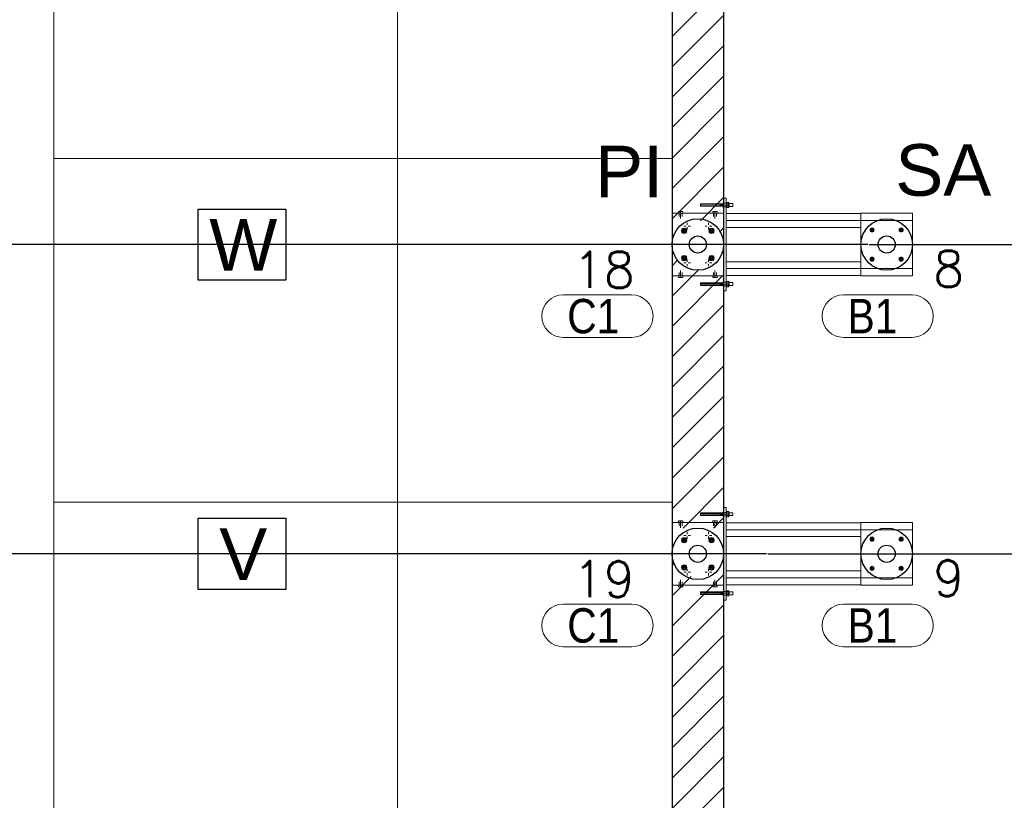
# Model space of a CAD drawing. Header units: metres. Extents: x 70279.8 to 70377.7, y 409251.8 to 409331.5.
# Tile 123 of 244: x 70314.8 to 70320.5, y 409306.1 to 409310.7. Entities that reach past the tile are written whole.
import ezdxf
from ezdxf.enums import TextEntityAlignment as Align

# ---------------------------------------------------------------- set-up
doc = ezdxf.new("R2010")
doc.units = ezdxf.units.M
doc.linetypes.add('XKITLINE00', pattern=[0])
doc.linetypes.add('XKITLINE03', pattern=[6, 3, -1, 1, -1])
doc.layers.add('CONTINUOUS', color=7, linetype='Continuous', lineweight=18)
doc.styles.add('Arial', font='arial.ttf')
doc.styles.add('ROMANS', font='romans.shx')

# ---------------------------------------------------------------- blocks, each defined once
blk = doc.blocks.new('stelconplaat')
at = {"layer": 'CONTINUOUS'}
for p, q in [((0, 2000), (2000, 2000)), ((0, 0), (0, 2000)), ((2000, 2000), (2000, 0)), ((2000, 0), (0, 0))]:
    blk.add_line(p, q, dxfattribs=at)

msp = doc.modelspace()

# ---------------------------------------------------------------- hatches: boundary and pattern name
h = msp.add_hatch()
h.set_pattern_fill('ANSI31', color=256)
h.set_pattern_definition([(45, (70274.75, 409260.7), (-0.08838835, 0.08838835), [])])
edge = h.paths.add_edge_path()
edge.add_arc((70318.75, 409311.6), 0.3, 60, 120)
edge.add_line((70318.6, 409311.8598), (70318.6, 409315.35))
edge.add_arc((70318.75, 409315.35), 0.15, 180.00207, 360)
edge.add_line((70318.9, 409315.35), (70318.9, 409311.8598))
edge = h.paths.add_edge_path()
edge.add_arc((70318.75, 409311.6), 0.3, 330, 390)
edge.add_line((70319.0098, 409311.75), (70327.65, 409311.75))
edge.add_line((70327.65, 409311.75), (70327.65, 409311.45))
edge.add_line((70327.65, 409311.45), (70319.0098, 409311.45))
edge = h.paths.add_edge_path()
edge.add_arc((70318.75, 409311.6), 0.3, 240, 300)
edge.add_line((70318.9, 409311.3402), (70318.9, 409309.35))
edge.add_arc((70318.75, 409309.3387), 0.1504, 4.30766, 175.69234)
edge.add_line((70318.6, 409309.35), (70318.6, 409311.3402))
h = msp.add_hatch()
h.set_pattern_fill('ANSI31', color=256)
h.set_pattern_definition([(45, (70274.75, 409260.427), (-0.08838835, 0.08838835), [])])
edge = h.paths.add_edge_path()
edge.add_arc((70318.75, 409309.3552), 0.1501, 181.99879, 358.00328, ccw=False)
edge.add_line((70318.6, 409309.35), (70318.6, 409307.7))
edge.add_line((70318.6, 409307.7), (70318.9, 409307.7))
edge.add_line((70318.9, 409307.7), (70318.9, 409309.35))
h = msp.add_hatch()
h.set_pattern_fill('ANSI31', color=256)
h.set_pattern_definition([(45, (70274.75, 409259.91937), (-0.08838835, 0.08838835), [])])
edge = h.paths.add_edge_path()
edge.add_arc((70318.75, 409307.5628), 0.1506, 184.89178, 355.0195, ccw=False)
edge.add_line((70318.6, 409307.55), (70318.6, 409305.75))
edge.add_arc((70318.75, 409305.75), 0.15, 0, 180, ccw=False)
edge.add_line((70318.9, 409305.75), (70318.9, 409307.5498))

# ---------------------------------------------------------------- linework, layer by layer
for p, q in [((70318.6, 409327.65), (70318.6, 409301.85)), ((70318.9, 409311.45), (70318.9, 409302.15)), ((70318.9, 409311.45), (70318.9, 409302.15)), ((70319.74, 409309.35), (70308.975, 409309.35)), ((70319.7473, 409309.35), (70326.4423, 409309.35)), ((70319.15, 409307.55), (70308.975, 409307.55)), ((70319.1573, 409307.55), (70326.4423, 409307.55))]:
    msp.add_line(p, q)
at = {"linetype": 'XKITLINE00', "lineweight": 0}
for p, q in [((70318.8997, 409309.533), (70318.8997, 409309.6199)), ((70318.8997, 409309.6199), (70318.9147, 409309.6199)), ((70318.8997, 409309.533), (70318.8997, 409309.6199)), ((70318.8997, 409309.6199), (70318.9147, 409309.6199)), ((70318.9147, 409309.0799), (70318.9147, 409309.6199)), ((70318.9147, 409309.0799), (70318.9147, 409309.6199)), ((70318.8967, 409309.5876), (70318.7647, 409309.5876)), ((70318.7647, 409309.5876), (70318.7647, 409309.5722)), ((70318.7647, 409309.5838), (70318.8967, 409309.5838)), ((70318.7647, 409309.576), (70318.8967, 409309.576)), ((70318.7647, 409309.5722), (70318.8967, 409309.5722)), ((70318.8782, 409309.5799), (70318.9362, 409309.5799)), ((70318.8782, 409309.5799), (70318.9362, 409309.5799)), ((70318.8967, 409309.5649), (70318.8967, 409309.5949)), ((70318.8967, 409309.5949), (70318.8997, 409309.5949)), ((70318.8967, 409309.5649), (70318.8997, 409309.5649)), ((70318.8997, 409309.5899), (70318.9147, 409309.5899)), ((70318.8997, 409309.5899), (70318.9147, 409309.5899)), ((70318.8997, 409309.5699), (70318.9147, 409309.5699)), ((70318.8997, 409309.5699), (70318.9147, 409309.5699)), ((70318.9147, 409309.5949), (70318.9177, 409309.5949)), ((70318.9147, 409309.5649), (70318.9177, 409309.5649)), ((70318.9177, 409309.5953), (70318.9177, 409309.586)), ((70318.9177, 409309.5953), (70318.9307, 409309.5953)), ((70318.9177, 409309.5876), (70318.9307, 409309.5876)), ((70318.9177, 409309.586), (70318.9177, 409309.5653)), ((70318.9177, 409309.5722), (70318.9307, 409309.5722)), ((70318.9177, 409309.5644), (70318.9177, 409309.5653)), ((70318.9177, 409309.5644), (70318.9307, 409309.5644)), ((70318.9307, 409309.5644), (70318.9307, 409309.5953)), ((70318.9307, 409309.5879), (70318.9547, 409309.5879)), ((70318.9307, 409309.5719), (70318.9547, 409309.5719)), ((70318.9547, 409309.5719), (70318.9547, 409309.5879)), ((70318.6, 409309.533), (70318.9, 409309.533)), ((70318.6, 409309.167), (70318.6, 409309.533)), ((70318.6, 409309.533), (70318.9, 409309.533)), ((70318.6, 409309.167), (70318.6, 409309.533)), ((70318.638, 409309.533), (70318.638, 409309.542)), ((70318.638, 409309.542), (70318.662, 409309.542)), ((70318.641, 409309.529), (70318.641, 409309.521)), ((70318.641, 409309.521), (70318.641, 409309.513)), ((70318.65, 409309.533), (70318.65, 409309.542)), ((70318.65, 409309.541), (70318.65, 409309.501)), ((70318.659, 409309.529), (70318.659, 409309.521)), ((70318.659, 409309.521), (70318.659, 409309.513)), ((70318.662, 409309.533), (70318.662, 409309.542)), ((70318.838, 409309.533), (70318.838, 409309.542)), ((70318.862, 409309.542), (70318.838, 409309.542)), ((70318.841, 409309.529), (70318.841, 409309.521)), ((70318.841, 409309.521), (70318.841, 409309.513)), ((70318.85, 409309.533), (70318.85, 409309.542)), ((70318.85, 409309.541), (70318.85, 409309.501)), ((70318.859, 409309.529), (70318.859, 409309.521)), ((70318.859, 409309.521), (70318.859, 409309.513)), ((70318.862, 409309.533), (70318.862, 409309.542)), ((70318.9, 409309.533), (70318.9, 409309.167)), ((70318.9, 409309.533), (70318.9, 409309.167)), ((70318.9147, 409309.5299), (70318.9147, 409309.4499)), ((70318.9147, 409309.5299), (70319.6997, 409309.5299)), ((70318.9147, 409309.5299), (70318.9147, 409309.4499)), ((70318.9147, 409309.5299), (70319.6997, 409309.5299)), ((70319.6997, 409309.533), (70319.9997, 409309.533)), ((70319.6997, 409309.167), (70319.6997, 409309.533)), ((70319.6997, 409309.533), (70319.9997, 409309.533)), ((70319.6997, 409309.167), (70319.6997, 409309.533)), ((70319.9997, 409309.533), (70319.9997, 409309.167)), ((70319.9997, 409309.533), (70319.9997, 409309.167)), ((70319.9997, 409309.5299), (70319.9997, 409309.5299)), ((70319.9997, 409309.5299), (70319.9997, 409309.4499)), ((70319.9997, 409309.5299), (70319.9997, 409309.5299)), ((70319.9997, 409309.5299), (70319.9997, 409309.4499)), ((70318.668, 409309.457), (70318.6813, 409309.457)), ((70318.688, 409309.477), (70318.688, 409309.4636)), ((70318.688, 409309.437), (70318.688, 409309.4503)), ((70318.708, 409309.457), (70318.6947, 409309.457)), ((70318.792, 409309.457), (70318.8053, 409309.457)), ((70318.812, 409309.477), (70318.812, 409309.4636)), ((70318.812, 409309.437), (70318.812, 409309.4503)), ((70318.832, 409309.457), (70318.8187, 409309.457)), ((70318.9147, 409309.4499), (70319.6997, 409309.4499)), ((70318.9147, 409309.4499), (70319.6997, 409309.4499)), ((70319.9997, 409309.4499), (70319.9997, 409309.4499)), ((70319.9997, 409309.4499), (70319.9997, 409309.4499)), ((70318.6571, 409309.4331), (70318.6669, 409309.4429)), ((70318.6607, 409309.4197), (70318.6571, 409309.4331)), ((70318.6577, 409309.4422), (70318.6832, 409309.4168)), ((70318.6577, 409309.4168), (70318.6832, 409309.4422)), ((70318.674, 409309.4161), (70318.6607, 409309.4197)), ((70318.6669, 409309.4429), (70318.6802, 409309.4393)), ((70318.6838, 409309.4259), (70318.674, 409309.4161)), ((70318.6802, 409309.4393), (70318.6838, 409309.4259)), ((70318.8162, 409309.4331), (70318.826, 409309.4429)), ((70318.8198, 409309.4197), (70318.8162, 409309.4331)), ((70318.8168, 409309.4422), (70318.8423, 409309.4168)), ((70318.8168, 409309.4168), (70318.8423, 409309.4422)), ((70318.8331, 409309.4161), (70318.8198, 409309.4197)), ((70318.826, 409309.4429), (70318.8393, 409309.4393)), ((70318.8429, 409309.4259), (70318.8331, 409309.4161)), ((70318.8393, 409309.4393), (70318.8429, 409309.4259)), ((70319.7548, 409309.4375), (70319.7621, 409309.4449)), ((70319.7575, 409309.4275), (70319.7548, 409309.4375)), ((70319.7549, 409309.4447), (70319.7747, 409309.4249)), ((70319.7549, 409309.4249), (70319.7747, 409309.4447)), ((70319.7675, 409309.4248), (70319.7575, 409309.4275)), ((70319.7621, 409309.4449), (70319.7722, 409309.4422)), ((70319.7749, 409309.4321), (70319.7675, 409309.4248)), ((70319.7722, 409309.4422), (70319.7749, 409309.4321)), ((70319.9245, 409309.4375), (70319.9318, 409309.4449)), ((70319.9272, 409309.4275), (70319.9245, 409309.4375)), ((70319.9246, 409309.4447), (70319.9444, 409309.4249)), ((70319.9246, 409309.4249), (70319.9444, 409309.4447)), ((70319.9372, 409309.4248), (70319.9272, 409309.4275)), ((70319.9318, 409309.4449), (70319.9419, 409309.4422)), ((70319.9446, 409309.4321), (70319.9372, 409309.4248)), ((70319.9419, 409309.4422), (70319.9446, 409309.4321)), ((70318.6571, 409309.274), (70318.6669, 409309.2838)), ((70318.6577, 409309.2831), (70318.6832, 409309.2577)), ((70318.6577, 409309.2577), (70318.6832, 409309.2831)), ((70318.6669, 409309.2838), (70318.6802, 409309.2802)), ((70318.6802, 409309.2802), (70318.6838, 409309.2668)), ((70318.8162, 409309.274), (70318.826, 409309.2838)), ((70318.8168, 409309.2831), (70318.8423, 409309.2577)), ((70318.8168, 409309.2577), (70318.8423, 409309.2831)), ((70318.826, 409309.2838), (70318.8393, 409309.2802)), ((70318.8393, 409309.2802), (70318.8429, 409309.2668)), ((70318.6607, 409309.2606), (70318.6571, 409309.274)), ((70318.674, 409309.257), (70318.6607, 409309.2606)), ((70318.668, 409309.243), (70318.6813, 409309.243)), ((70318.6838, 409309.2668), (70318.674, 409309.257)), ((70318.688, 409309.263), (70318.688, 409309.2496)), ((70318.688, 409309.223), (70318.688, 409309.2363)), ((70318.708, 409309.243), (70318.6947, 409309.243)), ((70318.792, 409309.243), (70318.8053, 409309.243)), ((70318.812, 409309.263), (70318.812, 409309.2496)), ((70318.812, 409309.223), (70318.812, 409309.2363)), ((70318.8198, 409309.2606), (70318.8162, 409309.274)), ((70318.832, 409309.243), (70318.8187, 409309.243)), ((70318.8331, 409309.257), (70318.8198, 409309.2606)), ((70318.8429, 409309.2668), (70318.8331, 409309.257)), ((70318.9147, 409309.2499), (70318.9147, 409309.1699)), ((70318.9147, 409309.2499), (70319.6997, 409309.2499)), ((70318.9147, 409309.2499), (70318.9147, 409309.1699)), ((70318.9147, 409309.2499), (70319.6997, 409309.2499)), ((70319.7548, 409309.2678), (70319.7621, 409309.2752)), ((70319.7575, 409309.2578), (70319.7548, 409309.2678)), ((70319.7549, 409309.275), (70319.7747, 409309.2552)), ((70319.7549, 409309.2552), (70319.7747, 409309.275)), ((70319.7675, 409309.2551), (70319.7575, 409309.2578)), ((70319.7621, 409309.2752), (70319.7722, 409309.2725)), ((70319.7749, 409309.2624), (70319.7675, 409309.2551)), ((70319.7722, 409309.2725), (70319.7749, 409309.2624)), ((70319.9245, 409309.2678), (70319.9318, 409309.2752)), ((70319.9272, 409309.2578), (70319.9245, 409309.2678)), ((70319.9246, 409309.275), (70319.9444, 409309.2552)), ((70319.9246, 409309.2552), (70319.9444, 409309.275)), ((70319.9372, 409309.2551), (70319.9272, 409309.2578)), ((70319.9318, 409309.2752), (70319.9419, 409309.2725)), ((70319.9446, 409309.2624), (70319.9372, 409309.2551)), ((70319.9419, 409309.2725), (70319.9446, 409309.2624)), ((70319.9997, 409309.2499), (70319.9997, 409309.2499)), ((70319.9997, 409309.2499), (70319.9997, 409309.1699)), ((70319.9997, 409309.2499), (70319.9997, 409309.2499)), ((70319.9997, 409309.2499), (70319.9997, 409309.1699)), ((70318.9, 409309.167), (70318.6, 409309.167)), ((70318.9, 409309.167), (70318.6, 409309.167)), ((70318.638, 409309.158), (70318.638, 409309.167)), ((70318.641, 409309.179), (70318.641, 409309.187)), ((70318.641, 409309.171), (70318.641, 409309.179)), ((70318.65, 409309.159), (70318.65, 409309.199)), ((70318.65, 409309.158), (70318.65, 409309.167)), ((70318.659, 409309.179), (70318.659, 409309.187)), ((70318.659, 409309.171), (70318.659, 409309.179)), ((70318.662, 409309.158), (70318.662, 409309.167)), ((70318.838, 409309.158), (70318.838, 409309.167)), ((70318.841, 409309.179), (70318.841, 409309.187)), ((70318.841, 409309.171), (70318.841, 409309.179)), ((70318.85, 409309.159), (70318.85, 409309.199)), ((70318.85, 409309.158), (70318.85, 409309.167)), ((70318.859, 409309.179), (70318.859, 409309.187)), ((70318.859, 409309.171), (70318.859, 409309.179)), ((70318.862, 409309.158), (70318.862, 409309.167)), ((70318.8997, 409309.0799), (70318.8997, 409309.167)), ((70318.8997, 409309.0799), (70318.8997, 409309.167)), ((70318.9147, 409309.1699), (70319.6997, 409309.1699)), ((70318.9147, 409309.1699), (70319.3147, 409309.1699)), ((70318.9147, 409309.1699), (70319.6997, 409309.1699)), ((70318.9147, 409309.1699), (70319.3147, 409309.1699)), ((70319.9997, 409309.167), (70319.6997, 409309.167)), ((70319.9997, 409309.167), (70319.6997, 409309.167)), ((70319.9997, 409309.1699), (70319.9997, 409309.1699)), ((70319.9997, 409309.1699), (70319.9997, 409309.1699)), ((70318.662, 409309.158), (70318.638, 409309.158)), ((70318.8967, 409309.1276), (70318.7647, 409309.1276)), ((70318.7647, 409309.1276), (70318.7647, 409309.1122)), ((70318.7647, 409309.1238), (70318.8967, 409309.1238)), ((70318.7647, 409309.116), (70318.8967, 409309.116)), ((70318.7647, 409309.1122), (70318.8967, 409309.1122)), ((70318.838, 409309.158), (70318.862, 409309.158)), ((70318.8782, 409309.1199), (70318.9362, 409309.1199)), ((70318.8782, 409309.1199), (70318.9362, 409309.1199)), ((70318.8967, 409309.1049), (70318.8967, 409309.1349)), ((70318.8967, 409309.1349), (70318.8997, 409309.1349)), ((70318.8967, 409309.1049), (70318.8997, 409309.1049)), ((70318.8997, 409309.1299), (70318.9147, 409309.1299)), ((70318.8997, 409309.1299), (70318.9147, 409309.1299)), ((70318.8997, 409309.1099), (70318.9147, 409309.1099)), ((70318.8997, 409309.1099), (70318.9147, 409309.1099)), ((70318.9147, 409309.1349), (70318.9177, 409309.1349)), ((70318.9147, 409309.1049), (70318.9177, 409309.1049)), ((70318.9307, 409309.1353), (70318.9177, 409309.1353)), ((70318.9177, 409309.1353), (70318.9177, 409309.1345)), ((70318.9177, 409309.1284), (70318.9177, 409309.1345)), ((70318.9177, 409309.1284), (70318.9177, 409309.1276)), ((70318.9177, 409309.1276), (70318.9307, 409309.1276)), ((70318.9177, 409309.1276), (70318.9177, 409309.126)), ((70318.9177, 409309.1113), (70318.9177, 409309.126)), ((70318.9177, 409309.1122), (70318.9307, 409309.1122)), ((70318.9177, 409309.1053), (70318.9177, 409309.1113)), ((70318.9177, 409309.1044), (70318.9177, 409309.1053)), ((70318.9177, 409309.1044), (70318.9307, 409309.1044)), ((70318.9307, 409309.1044), (70318.9307, 409309.1353)), ((70318.9307, 409309.1279), (70318.9547, 409309.1279)), ((70318.9307, 409309.1119), (70318.9547, 409309.1119)), ((70318.9547, 409309.1119), (70318.9547, 409309.1279)), ((70318.8997, 409309.0799), (70318.9147, 409309.0799)), ((70318.8997, 409309.0799), (70318.9147, 409309.0799)), ((70318.8967, 409307.7876), (70318.7647, 409307.7876)), ((70318.7647, 409307.7876), (70318.7647, 409307.7722)), ((70318.8967, 409307.7649), (70318.8967, 409307.7949)), ((70318.8967, 409307.7949), (70318.8997, 409307.7949)), ((70318.8997, 409307.733), (70318.8997, 409307.8199)), ((70318.8997, 409307.8199), (70318.9147, 409307.8199)), ((70318.8997, 409307.733), (70318.8997, 409307.8199)), ((70318.8997, 409307.8199), (70318.9147, 409307.8199)), ((70318.8997, 409307.7899), (70318.9147, 409307.7899)), ((70318.8997, 409307.7899), (70318.9147, 409307.7899)), ((70318.9147, 409307.2799), (70318.9147, 409307.8199)), ((70318.9147, 409307.2799), (70318.9147, 409307.8199)), ((70318.9147, 409307.7949), (70318.9177, 409307.7949)), ((70318.9177, 409307.7953), (70318.9177, 409307.7713)), ((70318.9177, 409307.7953), (70318.9307, 409307.7953)), ((70318.9177, 409307.7876), (70318.9307, 409307.7876)), ((70318.9307, 409307.7644), (70318.9307, 409307.7953)), ((70318.9307, 409307.7879), (70318.9547, 409307.7879)), ((70318.9547, 409307.7719), (70318.9547, 409307.7879)), ((70318.6, 409307.733), (70318.9, 409307.733)), ((70318.6, 409307.367), (70318.6, 409307.733)), ((70318.6, 409307.733), (70318.9, 409307.733)), ((70318.6, 409307.367), (70318.6, 409307.733)), ((70318.638, 409307.733), (70318.638, 409307.742)), ((70318.638, 409307.742), (70318.662, 409307.742)), ((70318.641, 409307.729), (70318.641, 409307.721)), ((70318.65, 409307.733), (70318.65, 409307.742)), ((70318.65, 409307.741), (70318.65, 409307.701)), ((70318.659, 409307.729), (70318.659, 409307.721)), ((70318.662, 409307.733), (70318.662, 409307.742)), ((70318.7647, 409307.7838), (70318.8967, 409307.7838)), ((70318.7647, 409307.776), (70318.8967, 409307.776)), ((70318.7647, 409307.7722), (70318.8967, 409307.7722)), ((70318.838, 409307.733), (70318.838, 409307.742)), ((70318.862, 409307.742), (70318.838, 409307.742)), ((70318.841, 409307.729), (70318.841, 409307.721)), ((70318.85, 409307.733), (70318.85, 409307.742)), ((70318.85, 409307.741), (70318.85, 409307.701)), ((70318.859, 409307.729), (70318.859, 409307.721)), ((70318.862, 409307.733), (70318.862, 409307.742)), ((70318.8782, 409307.7799), (70318.9362, 409307.7799)), ((70318.8782, 409307.7799), (70318.9362, 409307.7799)), ((70318.8967, 409307.7649), (70318.8997, 409307.7649)), ((70318.8997, 409307.7699), (70318.9147, 409307.7699)), ((70318.8997, 409307.7699), (70318.9147, 409307.7699)), ((70318.9, 409307.733), (70318.9, 409307.367)), ((70318.9, 409307.733), (70318.9, 409307.367)), ((70318.9147, 409307.7649), (70318.9177, 409307.7649)), ((70318.9147, 409307.7299), (70318.9147, 409307.6499)), ((70318.9147, 409307.7299), (70319.6997, 409307.7299)), ((70318.9147, 409307.7299), (70318.9147, 409307.6499)), ((70318.9147, 409307.7299), (70319.6997, 409307.7299)), ((70318.9177, 409307.7722), (70318.9307, 409307.7722)), ((70318.9177, 409307.7713), (70318.9177, 409307.7653)), ((70318.9177, 409307.7644), (70318.9177, 409307.7653)), ((70318.9177, 409307.7644), (70318.9307, 409307.7644)), ((70318.9307, 409307.7719), (70318.9547, 409307.7719)), ((70319.6997, 409307.733), (70319.9997, 409307.733)), ((70319.6997, 409307.367), (70319.6997, 409307.733)), ((70319.6997, 409307.733), (70319.9997, 409307.733)), ((70319.6997, 409307.367), (70319.6997, 409307.733)), ((70319.9997, 409307.733), (70319.9997, 409307.367)), ((70319.9997, 409307.733), (70319.9997, 409307.367)), ((70319.9997, 409307.7299), (70319.9997, 409307.7299)), ((70319.9997, 409307.7299), (70319.9997, 409307.6499)), ((70319.9997, 409307.7299), (70319.9997, 409307.7299)), ((70319.9997, 409307.7299), (70319.9997, 409307.6499)), ((70318.641, 409307.721), (70318.641, 409307.713)), ((70318.659, 409307.721), (70318.659, 409307.713)), ((70318.688, 409307.677), (70318.688, 409307.6636)), ((70318.812, 409307.677), (70318.812, 409307.6636)), ((70318.841, 409307.721), (70318.841, 409307.713)), ((70318.859, 409307.721), (70318.859, 409307.713)), ((70318.6571, 409307.6331), (70318.6669, 409307.6429)), ((70318.6607, 409307.6197), (70318.6571, 409307.6331)), ((70318.6577, 409307.6422), (70318.6832, 409307.6168)), ((70318.6577, 409307.6168), (70318.6832, 409307.6422)), ((70318.674, 409307.6161), (70318.6607, 409307.6197)), ((70318.6669, 409307.6429), (70318.6802, 409307.6393)), ((70318.668, 409307.657), (70318.6813, 409307.657)), ((70318.6838, 409307.6259), (70318.674, 409307.6161)), ((70318.6802, 409307.6393), (70318.6838, 409307.6259)), ((70318.688, 409307.637), (70318.688, 409307.6503)), ((70318.708, 409307.657), (70318.6947, 409307.657)), ((70318.792, 409307.657), (70318.8053, 409307.657)), ((70318.812, 409307.637), (70318.812, 409307.6503)), ((70318.8162, 409307.6331), (70318.826, 409307.6429)), ((70318.8198, 409307.6197), (70318.8162, 409307.6331)), ((70318.8168, 409307.6422), (70318.8423, 409307.6168)), ((70318.8168, 409307.6168), (70318.8423, 409307.6422)), ((70318.832, 409307.657), (70318.8187, 409307.657)), ((70318.8331, 409307.6161), (70318.8198, 409307.6197)), ((70318.826, 409307.6429), (70318.8393, 409307.6393)), ((70318.8429, 409307.6259), (70318.8331, 409307.6161)), ((70318.8393, 409307.6393), (70318.8429, 409307.6259)), ((70318.9147, 409307.6499), (70319.6997, 409307.6499)), ((70318.9147, 409307.6499), (70319.6997, 409307.6499)), ((70319.7548, 409307.6375), (70319.7621, 409307.6449)), ((70319.7575, 409307.6275), (70319.7548, 409307.6375)), ((70319.7549, 409307.6447), (70319.7747, 409307.6249)), ((70319.7549, 409307.6249), (70319.7747, 409307.6447)), ((70319.7675, 409307.6248), (70319.7575, 409307.6275)), ((70319.7621, 409307.6449), (70319.7722, 409307.6422)), ((70319.7749, 409307.6321), (70319.7675, 409307.6248)), ((70319.7722, 409307.6422), (70319.7749, 409307.6321)), ((70319.9245, 409307.6375), (70319.9318, 409307.6449)), ((70319.9272, 409307.6275), (70319.9245, 409307.6375)), ((70319.9246, 409307.6447), (70319.9444, 409307.6249)), ((70319.9246, 409307.6249), (70319.9444, 409307.6447)), ((70319.9372, 409307.6248), (70319.9272, 409307.6275)), ((70319.9318, 409307.6449), (70319.9419, 409307.6422)), ((70319.9446, 409307.6321), (70319.9372, 409307.6248)), ((70319.9419, 409307.6422), (70319.9446, 409307.6321)), ((70319.9997, 409307.6499), (70319.9997, 409307.6499)), ((70319.9997, 409307.6499), (70319.9997, 409307.6499)), ((70318.6571, 409307.474), (70318.6669, 409307.4838)), ((70318.6607, 409307.4606), (70318.6571, 409307.474)), ((70318.6577, 409307.4831), (70318.6832, 409307.4577)), ((70318.6577, 409307.4577), (70318.6832, 409307.4831)), ((70318.674, 409307.457), (70318.6607, 409307.4606)), ((70318.6669, 409307.4838), (70318.6802, 409307.4802)), ((70318.668, 409307.443), (70318.6813, 409307.443)), ((70318.6838, 409307.4668), (70318.674, 409307.457)), ((70318.6802, 409307.4802), (70318.6838, 409307.4668)), ((70318.688, 409307.463), (70318.688, 409307.4496)), ((70318.708, 409307.443), (70318.6947, 409307.443)), ((70318.792, 409307.443), (70318.8053, 409307.443)), ((70318.812, 409307.463), (70318.812, 409307.4496)), ((70318.8162, 409307.474), (70318.826, 409307.4838)), ((70318.8198, 409307.4606), (70318.8162, 409307.474)), ((70318.8168, 409307.4831), (70318.8423, 409307.4577)), ((70318.8168, 409307.4577), (70318.8423, 409307.4831)), ((70318.832, 409307.443), (70318.8187, 409307.443)), ((70318.8331, 409307.457), (70318.8198, 409307.4606)), ((70318.826, 409307.4838), (70318.8393, 409307.4802)), ((70318.8429, 409307.4668), (70318.8331, 409307.457)), ((70318.8393, 409307.4802), (70318.8429, 409307.4668)), ((70318.9147, 409307.4499), (70318.9147, 409307.3699)), ((70318.9147, 409307.4499), (70319.6997, 409307.4499)), ((70318.9147, 409307.4499), (70318.9147, 409307.3699)), ((70318.9147, 409307.4499), (70319.6997, 409307.4499)), ((70319.7548, 409307.4678), (70319.7621, 409307.4752)), ((70319.7575, 409307.4578), (70319.7548, 409307.4678)), ((70319.7549, 409307.475), (70319.7747, 409307.4552)), ((70319.7549, 409307.4552), (70319.7747, 409307.475)), ((70319.7675, 409307.4551), (70319.7575, 409307.4578)), ((70319.7621, 409307.4752), (70319.7722, 409307.4725)), ((70319.7749, 409307.4624), (70319.7675, 409307.4551)), ((70319.7722, 409307.4725), (70319.7749, 409307.4624)), ((70319.9245, 409307.4678), (70319.9318, 409307.4752)), ((70319.9272, 409307.4578), (70319.9245, 409307.4678)), ((70319.9246, 409307.475), (70319.9444, 409307.4552)), ((70319.9246, 409307.4552), (70319.9444, 409307.475)), ((70319.9372, 409307.4551), (70319.9272, 409307.4578)), ((70319.9318, 409307.4752), (70319.9419, 409307.4725)), ((70319.9446, 409307.4624), (70319.9372, 409307.4551)), ((70319.9419, 409307.4725), (70319.9446, 409307.4624)), ((70319.9997, 409307.4499), (70319.9997, 409307.4499)), ((70319.9997, 409307.4499), (70319.9997, 409307.3699)), ((70319.9997, 409307.4499), (70319.9997, 409307.4499)), ((70319.9997, 409307.4499), (70319.9997, 409307.3699)), ((70318.641, 409307.379), (70318.641, 409307.387)), ((70318.65, 409307.359), (70318.65, 409307.399)), ((70318.659, 409307.379), (70318.659, 409307.387)), ((70318.688, 409307.423), (70318.688, 409307.4363)), ((70318.812, 409307.423), (70318.812, 409307.4363)), ((70318.841, 409307.379), (70318.841, 409307.387)), ((70318.85, 409307.359), (70318.85, 409307.399)), ((70318.859, 409307.379), (70318.859, 409307.387)), ((70318.9, 409307.367), (70318.6, 409307.367)), ((70318.9, 409307.367), (70318.6, 409307.367)), ((70318.638, 409307.358), (70318.638, 409307.367)), ((70318.662, 409307.358), (70318.638, 409307.358)), ((70318.641, 409307.371), (70318.641, 409307.379)), ((70318.65, 409307.358), (70318.65, 409307.367)), ((70318.659, 409307.371), (70318.659, 409307.379)), ((70318.662, 409307.358), (70318.662, 409307.367)), ((70318.8967, 409307.3276), (70318.7647, 409307.3276)), ((70318.7647, 409307.3276), (70318.7647, 409307.3122)), ((70318.838, 409307.358), (70318.838, 409307.367)), ((70318.838, 409307.358), (70318.862, 409307.358)), ((70318.841, 409307.371), (70318.841, 409307.379)), ((70318.85, 409307.358), (70318.85, 409307.367)), ((70318.859, 409307.371), (70318.859, 409307.379)), ((70318.862, 409307.358), (70318.862, 409307.367)), ((70318.8967, 409307.3049), (70318.8967, 409307.3349)), ((70318.8967, 409307.3349), (70318.8997, 409307.3349)), ((70318.8997, 409307.2799), (70318.8997, 409307.367)), ((70318.8997, 409307.2799), (70318.8997, 409307.367)), ((70318.8997, 409307.3299), (70318.9147, 409307.3299)), ((70318.8997, 409307.3299), (70318.9147, 409307.3299)), ((70318.9147, 409307.3699), (70319.6997, 409307.3699)), ((70318.9147, 409307.3699), (70319.3147, 409307.3699)), ((70318.9147, 409307.3699), (70319.6997, 409307.3699)), ((70318.9147, 409307.3699), (70319.3147, 409307.3699)), ((70318.9147, 409307.3349), (70318.9177, 409307.3349)), ((70318.9177, 409307.326), (70318.9177, 409307.3353)), ((70318.9177, 409307.3353), (70318.9307, 409307.3353)), ((70318.9177, 409307.3276), (70318.9307, 409307.3276)), ((70318.9177, 409307.3113), (70318.9177, 409307.326)), ((70318.9307, 409307.3044), (70318.9307, 409307.3353)), ((70318.9307, 409307.3279), (70318.9547, 409307.3279)), ((70318.9547, 409307.3119), (70318.9547, 409307.3279)), ((70319.9997, 409307.367), (70319.6997, 409307.367)), ((70319.9997, 409307.367), (70319.6997, 409307.367)), ((70319.9997, 409307.3699), (70319.9997, 409307.3699)), ((70319.9997, 409307.3699), (70319.9997, 409307.3699)), ((70318.7647, 409307.3238), (70318.8967, 409307.3238)), ((70318.7647, 409307.316), (70318.8967, 409307.316)), ((70318.7647, 409307.3122), (70318.8967, 409307.3122)), ((70318.8782, 409307.3199), (70318.9362, 409307.3199)), ((70318.8782, 409307.3199), (70318.9362, 409307.3199)), ((70318.8967, 409307.3049), (70318.8997, 409307.3049)), ((70318.8997, 409307.3099), (70318.9147, 409307.3099)), ((70318.8997, 409307.3099), (70318.9147, 409307.3099)), ((70318.8997, 409307.2799), (70318.9147, 409307.2799)), ((70318.8997, 409307.2799), (70318.9147, 409307.2799)), ((70318.9147, 409307.3049), (70318.9177, 409307.3049)), ((70318.9177, 409307.3122), (70318.9307, 409307.3122)), ((70318.9177, 409307.3053), (70318.9177, 409307.3113)), ((70318.9177, 409307.3044), (70318.9177, 409307.3053)), ((70318.9177, 409307.3044), (70318.9307, 409307.3044)), ((70318.9307, 409307.3119), (70318.9547, 409307.3119))]:
    msp.add_line(p, q, dxfattribs=at)
at = {"linetype": 'XKITLINE03', "lineweight": 0}
for p, q in [((70319.9997, 409309.4899), (70318.9147, 409309.4899)), ((70319.9997, 409309.2099), (70318.9147, 409309.2099)), ((70319.9997, 409307.6899), (70318.9147, 409307.6899)), ((70319.9997, 409307.4099), (70318.9147, 409307.4099))]:
    msp.add_line(p, q, dxfattribs=at)
at = {"linetype": 'Continuous', "lineweight": 0}
for p, q in [((70317.9656, 409309.0572), (70318.3651, 409309.0572)), ((70319.598, 409309.0572), (70319.9974, 409309.0572)), ((70317.9656, 409308.8092), (70318.3651, 409308.8092)), ((70319.598, 409308.8092), (70319.9974, 409308.8092)), ((70317.9656, 409307.2572), (70318.3651, 409307.2572)), ((70319.598, 409307.2572), (70319.9974, 409307.2572)), ((70317.9656, 409307.0092), (70318.3651, 409307.0092)), ((70319.598, 409307.0092), (70319.9974, 409307.0092))]:
    msp.add_line(p, q, dxfattribs=at)
at = {"ltscale": 5}
for points in [[(70315.8394, 409309.5564), (70316.3501, 409309.5564), (70316.3501, 409309.143), (70315.8394, 409309.143)], [(70315.8394, 409307.7564), (70316.3501, 409307.7564), (70316.3501, 409307.343), (70315.8394, 409307.343)]]:
    msp.add_lwpolyline(points, close=True, dxfattribs=at)
for centre, radius in [((70318.75, 409309.35), 0.15), ((70319.85, 409309.35), 0.15), ((70318.75, 409309.35), 0.05), ((70319.85, 409309.35), 0.05), ((70318.75, 409307.55), 0.15), ((70319.85, 409307.55), 0.15), ((70318.75, 409307.55), 0.05), ((70319.85, 409307.55), 0.05)]:
    msp.add_circle(centre, radius)
at = {"linetype": 'XKITLINE00', "lineweight": 0}
for centre, radius in [((70318.6705, 409309.4295), 0.009), ((70318.8295, 409309.4295), 0.009), ((70319.7648, 409309.4348), 0.007), ((70319.9345, 409309.4348), 0.007), ((70318.6705, 409309.2704), 0.009), ((70318.8295, 409309.2704), 0.009), ((70319.7648, 409309.2651), 0.007), ((70319.9345, 409309.2651), 0.007), ((70318.6705, 409307.6295), 0.009), ((70318.8295, 409307.6295), 0.009), ((70319.7648, 409307.6348), 0.007), ((70319.9345, 409307.6348), 0.007), ((70318.6705, 409307.4704), 0.009), ((70318.8295, 409307.4704), 0.009), ((70319.7648, 409307.4651), 0.007), ((70319.9345, 409307.4651), 0.007)]:
    msp.add_circle(centre, radius, dxfattribs=at)
for centre, radius, start, end in [((70318.6705, 409309.4295), 0.015, 45.00008, 225.00008), ((70318.6705, 409309.4295), 0.015, 225.00008, 45.00008), ((70318.8295, 409309.4295), 0.015, 45.00008, 225.00008), ((70318.8295, 409309.4295), 0.015, 225.00008, 45.00008), ((70319.7648, 409309.4348), 0.012, 45.00008, 225.00008), ((70319.7648, 409309.4348), 0.012, 225.00008, 45.00008), ((70319.9345, 409309.4348), 0.012, 45.00008, 225.00008), ((70319.9345, 409309.4348), 0.012, 225.00008, 45.00008), ((70318.6705, 409309.2704), 0.015, 45.00008, 225.00008), ((70318.6705, 409309.2704), 0.015, 225.00008, 45.00008), ((70318.8295, 409309.2704), 0.015, 45.00008, 225.00008), ((70318.8295, 409309.2704), 0.015, 225.00008, 45.00008), ((70319.7648, 409309.2651), 0.012, 45.00008, 225.00008), ((70319.9345, 409309.2651), 0.012, 45.00008, 225.00008), ((70319.7648, 409309.2651), 0.012, 225.00008, 45.00008), ((70319.9345, 409309.2651), 0.012, 225.00008, 45.00008), ((70318.6705, 409307.6295), 0.015, 45.00008, 225.00008), ((70318.6705, 409307.6295), 0.015, 225.00008, 45.00008), ((70318.8295, 409307.6295), 0.015, 45.00008, 225.00008), ((70318.8295, 409307.6295), 0.015, 225.00008, 45.00008), ((70319.7648, 409307.6348), 0.012, 45.00008, 225.00008), ((70319.7648, 409307.6348), 0.012, 225.00008, 45.00008), ((70319.9345, 409307.6348), 0.012, 45.00008, 225.00008), ((70319.9345, 409307.6348), 0.012, 225.00008, 45.00008), ((70318.6705, 409307.4704), 0.015, 45.00008, 225.00008), ((70318.6705, 409307.4704), 0.015, 225.00008, 45.00008), ((70318.8295, 409307.4704), 0.015, 45.00008, 225.00008), ((70318.8295, 409307.4704), 0.015, 225.00008, 45.00008), ((70319.7648, 409307.4651), 0.012, 45.00008, 225.00008), ((70319.7648, 409307.4651), 0.012, 225.00008, 45.00008), ((70319.9345, 409307.4651), 0.012, 45.00008, 225.00008), ((70319.9345, 409307.4651), 0.012, 225.00008, 45.00008)]:
    msp.add_arc(centre, radius, start, end, dxfattribs=at)
at = {"linetype": 'Continuous', "lineweight": 0}
for centre, start, end in [((70317.9656, 409308.9332), 90, 270), ((70318.3651, 409308.9332), 270, 90), ((70319.598, 409308.9332), 90, 270), ((70319.9974, 409308.9332), 270, 90), ((70317.9656, 409307.1332), 90, 270), ((70318.3651, 409307.1332), 270, 90), ((70319.598, 409307.1332), 90, 270), ((70319.9974, 409307.1332), 270, 90)]:
    msp.add_arc(centre, 0.124, start, end, dxfattribs=at)

# ---------------------------------------------------------------- block references
at = {"yscale": 0.001, "zscale": 0.001}
for p, xscale in [((70315, 409309.85), 0.001), ((70317, 409309.85), 0.0008), ((70315, 409307.85), 0.001), ((70317, 409307.85), 0.0008), ((70315, 409305.85), 0.001), ((70317, 409305.85), 0.0008)]:
    msp.add_blockref('stelconplaat', p, dxfattribs=dict(at, xscale=xscale))

# ---------------------------------------------------------------- texts
at = {"style": 'Arial'}
for s, p in [('PI', (70318.1522, 409309.5347)), ('SA', (70319.9, 409309.5438))]:
    msp.add_text(s, height=0.3, dxfattribs=at).set_placement(p, align=Align.BOTTOM_LEFT)
for s, p in [('W', (70316.1028, 409309.3478)), ('V', (70316.1028, 409307.5478))]:
    msp.add_text(s, height=0.3, dxfattribs=at).set_placement(p, align=Align.MIDDLE_CENTER)
at = {"style": 'Arial', "width": 0.85}
for s, p in [('C1', (70317.9896, 409308.8332)), ('B1', (70319.622, 409308.8332)), ('C1', (70317.9896, 409307.0332)), ('B1', (70319.622, 409307.0332))]:
    msp.add_text(s, height=0.2, dxfattribs=at).set_placement(p)
at = {"char_height": 0.21, "attachment_point": 1, "style": 'ROMANS'}
for s, insert in [('18', (70318.0225, 409309.3077)), ('8', (70320.1206, 409309.313)), ('19', (70318.0225, 409307.5077)), ('9', (70320.1206, 409307.513))]:
    msp.add_mtext_dynamic_manual_height_columns(s, width=437.989627, gutter_width=15, heights=[0], dxfattribs=dict(at, insert=insert))

doc.saveas('drawing.dxf')
